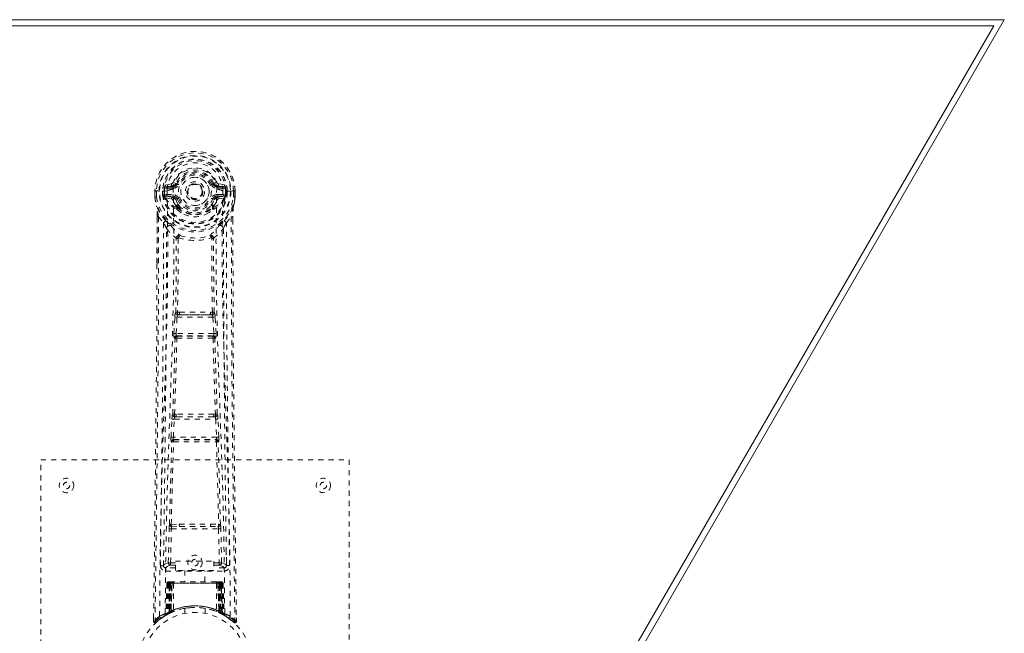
# Model space of a CAD drawing. Header units: inches. Extents: x 11.3 to 82.8, y 29.8 to 50.3.
# Tile 4 of 4: x 63.6 to 82.8, y 38.4 to 50.3. Entities that reach past the tile are written whole.
import ezdxf

# ---------------------------------------------------------------- set-up
doc = ezdxf.new("R2010")
doc.units = ezdxf.units.IN
doc.header["$MEASUREMENT"] = 0
doc.linetypes.add('SLD-Dashed', pattern=[0.075, 0.05, -0.025])
doc.linetypes.add('SLD-Solid', pattern=[0])

msp = doc.modelspace()

# ---------------------------------------------------------------- linework, layer by layer
at = {"color": 7, "linetype": 'SLD-Solid', "lineweight": 15}
for p, q in [((11.283, 50.33), (82.783, 50.33)), ((82.578, 50.212), (11.487, 50.212)), ((11.487, 50.212), (82.578, 50.212)), ((70.84, 29.88), (82.578, 50.212)), ((82.578, 50.212), (70.84, 29.88)), ((82.783, 50.33), (70.908, 29.762))]:
    msp.add_line(p, q, dxfattribs=at)
at = {"color": 7, "linetype": 'SLD-Dashed', "lineweight": 0}
for p, q in [((66.576, 47.136), (66.457, 47.113)), ((66.664, 47.14), (66.609, 47.163)), ((66.664, 47.14), (66.686, 47.131)), ((67.38, 47.131), (67.402, 47.14)), ((67.402, 47.14), (67.405, 47.133)), ((67.608, 47.113), (67.49, 47.136)), ((66.253, 46.995), (66.253, 46.879)), ((66.257, 46.995), (66.253, 46.995)), ((66.254, 46.996), (66.254, 46.879)), ((66.31, 46.995), (66.257, 46.995)), ((66.283, 46.993), (66.283, 46.879)), ((66.333, 46.994), (66.31, 46.995)), ((66.492, 46.995), (66.333, 46.994)), ((66.404, 46.922), (66.404, 46.992)), ((66.439, 46.992), (66.434, 46.992)), ((66.434, 46.992), (66.434, 46.923)), ((66.439, 46.914), (66.439, 46.992)), ((66.488, 47.077), (66.604, 47.097)), ((66.488, 47.077), (66.488, 47.047)), ((66.604, 47.077), (66.488, 47.077)), ((66.604, 47.047), (66.488, 47.047)), ((66.604, 47.097), (66.604, 47.077)), ((66.604, 47.047), (66.604, 47.077)), ((66.609, 47.03), (66.609, 47.032)), ((67.189, 46.994), (67.189, 46.986)), ((67.189, 46.986), (67.189, 46.97)), ((67.456, 47.032), (67.456, 47.03)), ((67.462, 47.097), (67.578, 47.077)), ((67.462, 47.097), (67.462, 47.077)), ((67.578, 47.077), (67.462, 47.077)), ((67.462, 47.047), (67.462, 47.077)), ((67.578, 47.047), (67.462, 47.047)), ((67.732, 46.994), (67.574, 46.995)), ((67.578, 47.047), (67.578, 47.077)), ((67.626, 46.992), (67.632, 46.992)), ((67.626, 46.914), (67.626, 46.992)), ((67.632, 46.923), (67.632, 46.992)), ((67.661, 46.993), (67.661, 46.921)), ((67.661, 46.993), (67.661, 46.993)), ((67.755, 46.995), (67.732, 46.994)), ((67.808, 46.995), (67.755, 46.995)), ((67.783, 46.879), (67.783, 46.993)), ((67.812, 46.995), (67.808, 46.995)), ((67.811, 46.879), (67.811, 46.996)), ((67.812, 46.995), (67.812, 46.879)), ((66.253, 46.879), (66.253, 46.875)), ((66.404, 46.921), (66.434, 46.923)), ((66.404, 46.921), (66.404, 46.922)), ((66.434, 46.922), (66.44, 46.904)), ((66.44, 46.904), (66.439, 46.914)), ((66.446, 46.877), (66.45, 46.872)), ((66.45, 46.872), (66.45, 46.872)), ((66.45, 46.872), (66.45, 46.872)), ((66.46, 46.861), (66.45, 46.872)), ((66.46, 46.861), (66.575, 46.84)), ((66.474, 46.925), (66.474, 46.895)), ((66.474, 46.925), (66.604, 46.925)), ((66.604, 46.87), (66.474, 46.895)), ((66.474, 46.895), (66.604, 46.895)), ((66.604, 46.925), (66.604, 46.895)), ((66.604, 46.87), (66.604, 46.895)), ((66.686, 46.84), (66.659, 46.829)), ((67.407, 46.829), (67.38, 46.84)), ((67.462, 46.925), (67.462, 46.895)), ((67.462, 46.925), (67.592, 46.925)), ((67.592, 46.895), (67.462, 46.87)), ((67.462, 46.87), (67.462, 46.895)), ((67.462, 46.895), (67.592, 46.895)), ((67.491, 46.84), (67.605, 46.861)), ((67.592, 46.895), (67.592, 46.925)), ((67.616, 46.872), (67.605, 46.861)), ((67.605, 46.861), (67.605, 46.861)), ((67.605, 46.861), (67.605, 46.861)), ((67.616, 46.872), (67.62, 46.877)), ((67.631, 46.922), (67.626, 46.904)), ((67.626, 46.904), (67.626, 46.914)), ((67.632, 46.923), (67.661, 46.921)), ((67.661, 46.921), (67.661, 46.921)), ((67.812, 46.875), (67.812, 46.879)), ((66.665, 46.679), (66.664, 46.698)), ((66.684, 46.633), (66.672, 46.65)), ((66.688, 46.703), (66.688, 46.685)), ((67.377, 46.685), (67.378, 46.703)), ((67.394, 46.651), (67.382, 46.633)), ((67.401, 46.679), (67.401, 46.698)), ((66.296, 46.494), (66.293, 45.57)), ((66.297, 45.57), (66.297, 46.494)), ((66.325, 46.492), (66.421, 46.377)), ((67.644, 46.377), (67.74, 46.492)), ((67.769, 46.44), (67.769, 46.494)), ((67.77, 46.494), (67.77, 46.441)), ((66.705, 46.075), (66.705, 46.075)), ((67.36, 46.075), (67.36, 46.075)), ((66.623, 44.222), (66.639, 44.539)), ((66.667, 44.219), (66.683, 44.537)), ((66.683, 44.537), (67.382, 44.537)), ((66.734, 44.635), (66.694, 44.635)), ((66.702, 44.581), (66.741, 44.582)), ((67.325, 44.582), (66.741, 44.582)), ((67.325, 44.582), (67.364, 44.581)), ((67.372, 44.635), (67.332, 44.635)), ((67.382, 44.537), (67.399, 44.219)), ((67.443, 44.222), (67.427, 44.539)), ((66.646, 44.127), (66.632, 44.132)), ((67.399, 44.219), (66.667, 44.219)), ((66.69, 44.17), (66.676, 44.174)), ((66.676, 44.174), (67.39, 44.174)), ((67.39, 44.174), (67.375, 44.17)), ((67.42, 44.127), (67.434, 44.132)), ((66.568, 42.204), (66.585, 42.557)), ((66.612, 42.202), (66.629, 42.554)), ((66.629, 42.554), (67.436, 42.554)), ((66.667, 42.651), (66.635, 42.65)), ((66.676, 42.599), (66.644, 42.599)), ((67.39, 42.599), (66.676, 42.599)), ((67.39, 42.599), (67.421, 42.599)), ((67.431, 42.65), (67.399, 42.651)), ((67.436, 42.554), (67.453, 42.202)), ((67.498, 42.204), (67.481, 42.557)), ((67.453, 42.202), (66.612, 42.202)), ((66.627, 42.153), (66.619, 42.157)), ((66.619, 42.157), (67.447, 42.157)), ((67.447, 42.157), (67.439, 42.153)), ((66.574, 42.114), (66.582, 42.111)), ((67.484, 42.111), (67.492, 42.114)), ((64.033, 41.762), (70.033, 41.762)), ((64.033, 33.762), (64.033, 41.762)), ((70.033, 41.762), (70.033, 33.762)), ((66.571, 40.504), (66.728, 40.511)), ((66.582, 40.46), (66.735, 40.462)), ((66.735, 40.462), (67.331, 40.462)), ((67.331, 40.462), (67.483, 40.46)), ((67.338, 40.511), (67.494, 40.504)), ((66.514, 39.759), (66.53, 40.42)), ((66.559, 39.758), (66.574, 40.419)), ((66.574, 40.419), (67.491, 40.419)), ((67.491, 40.419), (67.507, 39.758)), ((67.552, 39.759), (67.536, 40.42)), ((66.424, 39.991), (66.421, 39.704)), ((67.645, 39.704), (67.642, 39.991)), ((66.42, 39.702), (66.422, 39.693)), ((66.559, 39.713), (66.559, 39.758)), ((66.559, 39.758), (66.653, 39.758)), ((66.559, 39.713), (66.653, 39.713)), ((66.653, 39.789), (67.403, 39.789)), ((66.653, 39.609), (66.653, 39.789)), ((67.403, 39.789), (67.403, 39.609)), ((67.403, 39.758), (67.507, 39.758)), ((67.403, 39.713), (67.507, 39.713)), ((67.507, 39.713), (67.507, 39.758)), ((67.644, 39.693), (67.646, 39.702)), ((66.465, 39.656), (66.465, 39.596)), ((66.653, 39.656), (66.465, 39.656)), ((66.465, 39.596), (67.601, 39.596)), ((67.403, 39.609), (66.653, 39.609)), ((66.838, 39.609), (66.838, 39.387)), ((67.228, 39.387), (67.228, 39.609)), ((67.601, 39.656), (67.403, 39.656)), ((67.601, 39.596), (67.601, 39.656)), ((66.487, 39.358), (66.466, 38.752)), ((66.5, 39.358), (66.479, 38.76)), ((66.5, 39.358), (66.487, 39.358)), ((66.519, 39.358), (66.498, 38.771)), ((66.521, 39.361), (66.499, 38.768)), ((66.586, 39.358), (66.519, 39.358)), ((66.526, 39.358), (66.526, 38.801)), ((66.533, 39.358), (66.526, 39.358)), ((66.534, 39.387), (66.527, 39.387)), ((66.54, 39.387), (66.53, 39.387)), ((66.533, 39.358), (67.532, 39.358)), ((66.533, 38.804), (66.533, 39.358)), ((66.539, 38.807), (66.539, 39.358)), ((66.539, 39.358), (66.546, 39.358)), ((66.547, 39.387), (66.54, 39.387)), ((66.546, 39.358), (66.546, 38.81)), ((67.52, 39.358), (66.546, 39.358)), ((66.603, 39.387), (66.548, 39.387)), ((66.565, 39.387), (66.558, 39.387)), ((66.558, 39.358), (66.558, 38.816)), ((66.564, 39.358), (66.558, 39.358)), ((66.564, 39.358), (67.502, 39.358)), ((66.564, 38.819), (66.564, 39.358)), ((66.565, 39.387), (66.603, 39.387)), ((66.587, 39.358), (66.567, 38.807)), ((66.567, 38.806), (66.586, 39.358)), ((66.586, 39.358), (66.587, 39.358)), ((66.617, 39.358), (66.612, 38.836)), ((66.624, 39.387), (66.616, 39.387)), ((67.449, 39.358), (66.617, 39.358)), ((67.441, 39.387), (66.624, 39.387)), ((67.449, 39.387), (67.441, 39.387)), ((67.449, 39.358), (67.453, 38.836)), ((67.517, 39.387), (67.463, 39.387)), ((67.463, 39.387), (67.501, 39.387)), ((67.498, 38.807), (67.479, 39.358)), ((67.479, 39.358), (67.48, 39.358)), ((67.48, 39.358), (67.499, 38.806)), ((67.547, 39.358), (67.48, 39.358)), ((67.507, 39.387), (67.501, 39.387)), ((67.508, 39.358), (67.502, 39.358)), ((67.502, 39.358), (67.502, 38.819)), ((67.508, 38.816), (67.508, 39.358)), ((67.526, 39.387), (67.519, 39.387)), ((67.52, 38.81), (67.52, 39.358)), ((67.52, 39.358), (67.526, 39.358)), ((67.535, 39.387), (67.526, 39.387)), ((67.526, 39.358), (67.527, 38.807)), ((67.539, 39.387), (67.532, 39.387)), ((67.54, 39.358), (67.532, 39.358)), ((67.532, 39.358), (67.532, 38.804)), ((67.54, 38.801), (67.54, 39.358)), ((67.567, 38.768), (67.545, 39.361)), ((67.547, 39.358), (67.568, 38.771)), ((67.565, 39.358), (67.586, 38.76)), ((67.579, 39.358), (67.565, 39.358)), ((67.579, 39.358), (67.6, 38.752)), ((66.451, 38.728), (66.465, 38.735)), ((66.466, 38.752), (66.479, 38.76)), ((66.483, 38.746), (66.55, 38.78)), ((66.498, 38.771), (66.567, 38.806)), ((66.526, 38.801), (66.533, 38.804)), ((66.538, 38.775), (66.526, 38.801)), ((66.538, 38.775), (66.53, 38.77)), ((66.546, 38.778), (66.538, 38.775)), ((66.546, 38.81), (66.539, 38.807)), ((66.551, 38.781), (66.539, 38.807)), ((66.543, 38.777), (66.551, 38.781)), ((66.558, 38.784), (66.546, 38.81)), ((66.55, 38.78), (66.551, 38.781)), ((66.551, 38.781), (66.558, 38.784)), ((66.558, 38.816), (66.564, 38.819)), ((66.57, 38.789), (66.558, 38.816)), ((66.567, 38.807), (66.567, 38.806)), ((66.576, 38.792), (66.57, 38.789)), ((66.833, 38.869), (66.833, 38.772)), ((67.233, 38.772), (67.233, 38.869)), ((67.502, 38.819), (67.49, 38.792)), ((67.496, 38.789), (67.49, 38.792)), ((67.508, 38.816), (67.496, 38.789)), ((67.499, 38.806), (67.498, 38.807)), ((67.499, 38.806), (67.568, 38.771)), ((67.502, 38.819), (67.508, 38.816)), ((67.52, 38.81), (67.507, 38.784)), ((67.527, 38.807), (67.514, 38.781)), ((67.515, 38.781), (67.516, 38.78)), ((67.516, 38.78), (67.531, 38.773)), ((67.527, 38.807), (67.52, 38.81)), ((67.532, 38.804), (67.52, 38.778)), ((67.527, 38.775), (67.52, 38.778)), ((67.54, 38.801), (67.527, 38.775)), ((67.554, 38.761), (67.527, 38.775)), ((67.532, 38.804), (67.54, 38.801)), ((67.548, 38.764), (67.583, 38.746)), ((67.586, 38.76), (67.6, 38.752)), ((67.595, 38.74), (67.608, 38.732)), ((67.601, 38.735), (67.614, 38.728)), ((66.227, 38.687), (66.226, 38.62)), ((66.227, 38.687), (66.226, 38.62)), ((66.226, 38.62), (66.256, 38.62)), ((66.229, 38.684), (66.228, 38.62)), ((66.276, 38.599), (66.317, 38.633)), ((67.748, 38.633), (67.79, 38.599)), ((67.809, 38.62), (67.789, 38.598)), ((67.839, 38.62), (67.838, 38.687))]:
    msp.add_line(p, q, dxfattribs=at)
at = {"color": 7, "linetype": 'SLD-Dashed', "lineweight": 0, "flags": 128}
for points in [[(66.609, 47.032), (66.615, 47.109), (66.638, 47.183), (66.678, 47.252), (66.731, 47.312), (66.796, 47.361), (66.87, 47.397), (66.95, 47.418), (67.033, 47.426), (67.116, 47.418), (67.195, 47.397), (67.269, 47.361), (67.335, 47.312), (67.388, 47.252), (67.427, 47.183), (67.45, 47.109), (67.456, 47.032)], [(66.655, 47.124), (66.66, 47.132), (66.664, 47.14)], [(66.253, 46.995), (66.253, 46.995), (66.254, 46.995), (66.256, 46.995), (66.26, 46.994), (66.265, 46.994), (66.27, 46.994), (66.276, 46.993), (66.283, 46.993)], [(66.345, 38.714), (66.353, 39.761), (66.372, 40.806), (66.401, 41.848), (66.436, 42.886), (66.471, 43.92), (66.496, 44.95), (66.504, 45.975), (66.492, 46.995)], [(66.488, 47.047), (66.464, 47.051), (66.445, 47.064)], [(66.454, 38.769), (66.463, 39.814), (66.484, 40.857), (66.516, 41.896), (66.554, 42.932), (66.59, 43.963), (66.616, 44.99), (66.624, 46.012), (66.61, 47.029)], [(66.604, 47.097), (66.641, 47.111), (66.655, 47.124)], [(66.714, 47.119), (66.709, 47.122), (66.703, 47.124), (66.699, 47.126), (66.695, 47.128), (66.691, 47.129), (66.689, 47.13), (66.687, 47.131), (66.686, 47.131)], [(67.352, 47.119), (67.357, 47.122), (67.362, 47.124), (67.367, 47.126), (67.371, 47.128), (67.375, 47.129), (67.377, 47.13), (67.379, 47.131), (67.38, 47.131)], [(67.612, 38.769), (67.603, 39.814), (67.582, 40.857), (67.55, 41.897), (67.512, 42.933), (67.476, 43.964), (67.45, 44.991), (67.442, 46.012), (67.456, 47.029)], [(67.721, 38.714), (67.713, 39.761), (67.694, 40.806), (67.664, 41.848), (67.629, 42.886), (67.595, 43.92), (67.57, 44.95), (67.561, 45.975), (67.574, 46.995)], [(67.621, 47.064), (67.601, 47.051), (67.578, 47.047)], [(67.632, 46.992), (67.635, 46.992), (67.642, 46.992), (67.651, 46.993), (67.661, 46.993)], [(67.783, 46.993), (67.789, 46.993), (67.795, 46.994), (67.801, 46.994), (67.806, 46.994), (67.809, 46.994), (67.812, 46.995), (67.813, 46.995), (67.812, 46.995)], [(66.253, 46.879), (66.266, 46.782), (66.282, 46.705)], [(66.253, 46.875), (66.254, 46.875), (66.256, 46.875), (66.259, 46.876), (66.263, 46.876), (66.267, 46.877), (66.272, 46.877), (66.277, 46.878), (66.283, 46.879)], [(66.283, 46.879), (66.276, 46.879), (66.27, 46.879), (66.265, 46.879), (66.26, 46.879), (66.256, 46.879), (66.254, 46.879), (66.253, 46.879), (66.253, 46.879)], [(66.253, 46.875), (66.265, 46.785), (66.284, 46.694)], [(66.434, 46.922), (66.434, 46.923), (66.434, 46.923)], [(66.439, 46.914), (66.456, 46.922), (66.474, 46.925)], [(66.602, 46.818), (66.589, 46.835), (66.575, 46.84)], [(66.664, 46.698), (66.632, 46.75), (66.602, 46.818)], [(66.659, 46.829), (66.686, 46.765), (66.716, 46.716)], [(66.714, 46.852), (66.709, 46.849), (66.703, 46.847), (66.699, 46.845), (66.695, 46.844), (66.691, 46.842), (66.689, 46.841), (66.687, 46.84), (66.686, 46.84)], [(67.349, 46.716), (67.379, 46.765), (67.407, 46.829)], [(67.352, 46.852), (67.357, 46.849), (67.362, 46.847), (67.367, 46.845), (67.371, 46.844), (67.375, 46.842), (67.377, 46.841), (67.379, 46.84), (67.38, 46.84)], [(67.401, 46.698), (67.434, 46.75), (67.464, 46.818)], [(67.464, 46.818), (67.477, 46.835), (67.491, 46.84)], [(67.592, 46.925), (67.61, 46.922), (67.626, 46.914)], [(67.632, 46.923), (67.632, 46.923), (67.631, 46.922)], [(67.782, 46.694), (67.799, 46.774), (67.812, 46.875)], [(67.812, 46.879), (67.813, 46.879), (67.812, 46.879), (67.809, 46.879), (67.806, 46.879), (67.801, 46.879), (67.795, 46.879), (67.789, 46.879), (67.783, 46.879)], [(67.812, 46.875), (67.811, 46.875), (67.809, 46.875), (67.807, 46.876), (67.803, 46.876), (67.798, 46.877), (67.794, 46.877), (67.788, 46.878), (67.783, 46.879)], [(67.812, 46.879), (67.8, 46.782), (67.784, 46.705)], [(66.282, 46.705), (66.282, 46.7), (66.284, 46.694)], [(66.464, 46.416), (66.363, 46.54), (66.284, 46.694)], [(66.684, 46.633), (66.758, 46.575), (66.815, 46.546)], [(67.25, 46.546), (67.308, 46.575), (67.382, 46.633)], [(67.602, 46.416), (67.703, 46.54), (67.782, 46.694)], [(67.782, 46.694), (67.783, 46.7), (67.784, 46.705)], [(66.325, 46.492), (66.324, 45.027), (66.315, 43.555), (66.3, 42.108), (66.298, 41.887), (66.295, 41.657), (66.292, 41.454), (66.29, 41.255), (66.287, 41.04), (66.285, 40.89), (66.283, 40.733), (66.281, 40.576), (66.28, 40.459), (66.278, 40.319), (66.276, 40.156), (66.272, 39.824), (66.269, 39.62), (66.266, 39.365), (66.262, 39.104), (66.259, 38.855), (66.256, 38.62)], [(66.296, 46.494), (66.295, 46.494), (66.296, 46.494), (66.299, 46.493), (66.302, 46.493), (66.307, 46.493), (66.313, 46.493), (66.319, 46.493), (66.325, 46.492)], [(66.421, 46.377), (66.421, 45.857), (66.419, 45.324), (66.417, 44.778), (66.413, 44.264), (66.409, 43.734), (66.404, 43.182), (66.398, 42.693), (66.395, 42.436), (66.392, 42.163), (66.389, 41.874), (66.385, 41.57), (66.381, 41.295), (66.378, 41.054), (66.375, 40.863), (66.373, 40.648), (66.369, 40.407), (66.366, 40.182), (66.364, 39.989), (66.362, 39.829), (66.36, 39.702)], [(67.706, 39.702), (67.704, 39.838), (67.702, 40.01), (67.699, 40.219), (67.696, 40.464), (67.692, 40.713), (67.689, 40.932), (67.687, 41.086), (67.685, 41.224), (67.684, 41.345), (67.682, 41.501), (67.68, 41.663), (67.678, 41.82), (67.668, 42.633), (67.659, 43.451), (67.651, 44.424), (67.646, 45.414), (67.644, 46.377)], [(67.74, 46.492), (67.746, 46.493), (67.752, 46.493), (67.758, 46.493), (67.763, 46.493), (67.767, 46.493), (67.77, 46.494), (67.77, 46.494), (67.77, 46.494)], [(67.74, 46.492), (67.742, 45.029), (67.751, 43.555), (67.765, 42.108), (67.768, 41.86), (67.771, 41.602), (67.774, 41.387), (67.777, 41.158), (67.78, 40.908), (67.784, 40.637), (67.786, 40.419), (67.79, 40.156), (67.794, 39.832), (67.797, 39.622), (67.8, 39.364), (67.803, 39.102), (67.806, 38.854), (67.809, 38.62)], [(67.77, 46.441), (67.778, 43.871), (67.806, 41.246), (67.839, 38.62)], [(66.481, 46.264), (66.567, 46.164), (66.667, 46.076)], [(66.559, 46.328), (66.568, 46.319), (66.574, 46.313)], [(67.398, 46.076), (67.499, 46.164), (67.585, 46.264)], [(67.492, 46.313), (67.498, 46.319), (67.507, 46.328)], [(66.658, 44.628), (66.668, 45.349), (66.67, 46.067)], [(66.715, 46.086), (66.71, 46.095), (66.703, 46.101), (66.696, 46.104), (66.687, 46.104), (66.68, 46.101), (66.674, 46.095), (66.669, 46.086), (66.667, 46.076)], [(66.705, 46.075), (66.704, 45.356), (66.694, 44.635)], [(67.398, 46.076), (67.396, 46.086), (67.392, 46.095), (67.386, 46.101), (67.378, 46.104), (67.37, 46.104), (67.362, 46.101), (67.355, 46.095), (67.35, 46.086)], [(67.372, 44.635), (67.361, 45.356), (67.36, 46.075)], [(67.408, 44.628), (67.397, 45.349), (67.396, 46.067)], [(66.293, 45.57), (66.287, 43.871), (66.26, 41.246), (66.227, 38.687)], [(66.639, 44.539), (66.644, 44.539), (66.654, 44.538), (66.668, 44.537), (66.683, 44.537)], [(66.702, 44.581), (66.701, 44.581), (66.699, 44.58), (66.696, 44.577), (66.691, 44.567), (66.686, 44.553), (66.683, 44.537)], [(66.734, 44.635), (67.033, 44.637), (67.332, 44.635)], [(66.741, 44.582), (67.033, 44.583), (67.325, 44.582)], [(67.382, 44.537), (67.397, 44.537), (67.411, 44.538), (67.422, 44.539), (67.427, 44.539)], [(66.6, 42.646), (66.624, 43.388), (66.646, 44.127)], [(66.623, 44.222), (66.628, 44.221), (66.638, 44.221), (66.652, 44.22), (66.667, 44.219)], [(66.635, 42.65), (66.66, 43.393), (66.682, 44.133)], [(66.676, 44.174), (66.671, 44.178), (66.668, 44.188), (66.667, 44.195), (66.666, 44.202), (66.666, 44.211), (66.667, 44.219)], [(67.384, 44.133), (67.406, 43.393), (67.431, 42.65)], [(67.399, 44.219), (67.399, 44.211), (67.399, 44.202), (67.399, 44.195), (67.398, 44.188), (67.394, 44.178), (67.39, 44.174)], [(67.399, 44.219), (67.414, 44.22), (67.428, 44.221), (67.438, 44.221), (67.443, 44.222)], [(67.466, 42.646), (67.441, 43.388), (67.42, 44.127)], [(66.585, 42.557), (66.587, 42.589), (66.587, 42.591)], [(66.585, 42.557), (66.589, 42.556), (66.6, 42.556), (66.614, 42.555), (66.629, 42.554)], [(67.436, 42.554), (67.452, 42.555), (67.466, 42.556), (67.476, 42.556), (67.481, 42.557)], [(67.481, 42.557), (67.479, 42.589), (67.478, 42.591)], [(66.568, 42.204), (66.572, 42.204), (66.583, 42.203), (66.597, 42.202), (66.612, 42.202)], [(67.453, 42.202), (67.469, 42.202), (67.483, 42.203), (67.493, 42.204), (67.498, 42.204)], [(66.538, 40.502), (66.558, 41.307), (66.582, 42.111)], [(66.572, 40.504), (66.592, 41.31), (66.616, 42.114)], [(67.449, 42.114), (67.474, 41.31), (67.494, 40.504)], [(67.527, 40.502), (67.508, 41.307), (67.484, 42.111)], [(66.728, 40.511), (67.033, 40.511), (67.338, 40.511)], [(66.735, 40.462), (67.033, 40.462), (67.331, 40.462)], [(66.53, 40.42), (66.534, 40.42), (66.545, 40.42), (66.559, 40.419), (66.574, 40.419)], [(67.491, 40.419), (67.507, 40.419), (67.521, 40.42), (67.531, 40.42), (67.536, 40.42)], [(66.514, 39.759), (66.445, 39.73), (66.42, 39.702)], [(66.465, 39.656), (66.489, 39.685), (66.559, 39.713)], [(66.514, 39.759), (66.519, 39.759), (66.529, 39.759), (66.543, 39.758), (66.559, 39.758)], [(67.507, 39.758), (67.523, 39.758), (67.537, 39.759), (67.547, 39.759), (67.552, 39.759)], [(67.507, 39.713), (67.576, 39.685), (67.601, 39.656)], [(67.646, 39.702), (67.621, 39.73), (67.552, 39.759)], [(66.487, 39.358), (66.49, 39.358), (66.498, 39.358), (66.511, 39.358), (66.526, 39.358)], [(66.539, 39.358), (66.525, 39.358), (66.512, 39.358), (66.504, 39.358), (66.5, 39.358)], [(66.519, 39.358), (66.519, 39.358), (66.521, 39.358), (66.524, 39.358), (66.529, 39.358), (66.535, 39.358), (66.542, 39.358), (66.55, 39.358), (66.558, 39.358)], [(66.617, 39.358), (66.606, 39.358), (66.596, 39.358), (66.59, 39.358), (66.587, 39.358)], [(67.479, 39.358), (67.476, 39.358), (67.469, 39.358), (67.46, 39.358), (67.449, 39.358)], [(67.508, 39.358), (67.516, 39.358), (67.523, 39.358), (67.53, 39.358), (67.537, 39.358), (67.541, 39.358), (67.545, 39.358), (67.547, 39.358), (67.547, 39.358)], [(67.518, 39.386), (67.517, 39.387), (67.516, 39.386)], [(67.565, 39.358), (67.562, 39.358), (67.553, 39.358), (67.541, 39.358), (67.526, 39.358)], [(67.54, 39.358), (67.555, 39.358), (67.567, 39.358), (67.576, 39.358), (67.579, 39.358)], [(67.547, 39.357), (67.546, 39.364), (67.545, 39.366)], [(66.394, 38.689), (66.442, 38.722), (66.487, 38.747)], [(66.533, 38.804), (66.538, 38.794), (66.542, 38.786), (66.545, 38.78), (66.546, 38.778)], [(66.564, 38.819), (66.569, 38.808), (66.572, 38.8), (66.575, 38.794), (66.576, 38.792)], [(66.835, 38.869), (66.834, 38.869), (66.852, 38.872), (66.89, 38.877), (66.944, 38.883), (67.009, 38.886), (67.033, 38.887)], [(67.569, 38.763), (67.568, 38.769), (67.568, 38.771)], [(67.584, 38.745), (67.624, 38.722), (67.672, 38.69)], [(67.606, 38.735), (67.6, 38.746), (67.595, 38.76)], [(66.229, 38.621), (66.231, 38.613), (66.235, 38.605), (66.24, 38.599), (66.246, 38.594), (66.253, 38.591), (66.261, 38.59), (66.268, 38.592), (66.274, 38.596)], [(66.276, 38.598), (66.309, 38.626), (66.317, 38.632)], [(67.791, 38.6), (67.798, 38.596), (67.806, 38.594), (67.814, 38.593), (67.822, 38.595), (67.829, 38.598), (67.834, 38.604), (67.838, 38.61), (67.839, 38.618)], [(67.839, 38.62), (67.839, 38.621), (67.837, 38.62), (67.831, 38.62), (67.821, 38.62), (67.815, 38.62), (67.809, 38.62)]]:
    msp.add_lwpolyline(points, dxfattribs=at)
at = {"color": 7, "linetype": 'SLD-Dashed', "lineweight": 0}
for centre, radius in [((67.033, 46.986), 0.7), ((67.033, 46.986), 0.69), ((67.033, 46.986), 0.623), ((67.033, 46.986), 0.32), ((67.033, 46.986), 0.275), ((67.033, 46.986), 0.188), ((67.033, 46.986), 0.156), ((67.033, 46.986), 0.142), ((67.033, 46.986), 0.14), ((67.033, 46.986), 0.138), ((64.533, 41.262), 0.141), ((69.533, 41.262), 0.14), ((64.533, 41.262), 0.0625), ((69.533, 41.262), 0.0625), ((67.033, 39.762), 0.141), ((67.033, 39.762), 0.0625), ((67.033, 37.762), 1.125), ((67.033, 37.762), 1.03)]:
    msp.add_circle(centre, radius, dxfattribs=at)
for centre, radius, start, end in [((67.033, 46.986), 0.78, 0, 179.3038), ((67.033, 46.986), 0.78, 0.7166, 179.2834), ((67.033, 46.986), 0.75, 0.5685, 179.4315), ((67.033, 46.986), 0.629, 0.6527, 179.3473), ((67.033, 46.986), 0.599, 0.6527, 179.3473), ((67.033, 47.001), 0.541, 359.3501, 180.6499), ((67.033, 46.986), 0.459, 22.774, 157.226), ((67.033, 46.986), 0.4, 22.774, 157.226), ((67.033, 46.986), 0.376, 22.774, 157.226), ((67.033, 46.986), 0.346, 22.7739, 157.2261), ((66.605, 47.127), 0.0301, 162.3469, 268.5763), ((66.567, 47.181), 0.0454, 281.2506, 337.5724), ((67.033, 46.986), 0.275, 90, 270), ((67.033, 46.986), 0.275, 270.0002, 89.9998), ((68, 45.791), 1.476, 111.6221, 113.9254), ((67.498, 47.181), 0.0454, 202.4701, 258.703), ((67.461, 47.127), 0.0301, 271.4257, 17.6511), ((66.431, 48.043), 1.051, 268.5401, 270.1555), ((67.033, 46.986), 0.593, 172.3909, 179.3289), ((66.649, 47.037), 0.206, 158.3414, 172.337), ((66.487, 47.106), 0.0299, 167.8908, 271.9532), ((66.611, 46.808), 0.221, 90.3094, 122.5189), ((66.604, 47.166), 0.089, 270, 337.226), ((66.604, 47.166), 0.119, 269.9996, 337.2259), ((67.462, 47.166), 0.119, 202.7741, 270.0004), ((67.462, 47.166), 0.089, 202.774, 270), ((67.468, 47.168), 0.0715, 209.6356, 265.2038), ((67.451, 46.797), 0.233, 58.0379, 88.5931), ((67.579, 47.106), 0.0299, 268.0499, 12.106), ((67.417, 47.037), 0.206, 7.6653, 21.651), ((67.033, 46.986), 0.593, 0.6711, 7.6091), ((66.283, 46.879), 0.03, 180.0028, 185.051), ((67.033, 46.986), 0.787, 188.0937, 351.9063), ((67.033, 46.986), 0.758, 188.0937, 351.9063), ((67.033, 46.986), 0.632, 185.8272, 354.1728), ((67.033, 46.986), 0.602, 186.0327, 353.9673), ((66.526, 46.91), 0.0863, 184.56, 202.7039), ((66.474, 46.864), 0.0306, 89.0716, 154.5766), ((66.903, 47.082), 0.499, 204.8891, 243.9927), ((66.841, 47.083), 0.441, 210.2256, 246.4279), ((66.605, 46.84), 0.0299, 91.0981, 178.7781), ((66.633, 46.812), 0.031, 31.5697, 169.9039), ((66.604, 46.806), 0.119, 22.7738, 90.0002), ((66.604, 46.806), 0.089, 22.774, 90), ((66.599, 46.805), 0.0649, 21.3186, 85.0796), ((67.033, 46.986), 0.376, 202.774, 337.226), ((67.033, 46.986), 0.346, 202.7741, 337.2259), ((67.033, 46.986), 0.157, 245.2931, 290.0155), ((67.462, 46.806), 0.119, 89.9998, 157.2262), ((67.462, 46.806), 0.089, 90, 157.226), ((67.169, 47.076), 0.492, 295.7077, 335.4804), ((67.224, 47.083), 0.441, 293.5931, 329.7441), ((67.467, 46.805), 0.0649, 94.9221, 158.682), ((67.433, 46.812), 0.031, 10.1772, 148.3504), ((67.461, 46.84), 0.0299, 1.1721, 88.9516), ((67.592, 46.864), 0.0306, 25.4328, 90.9233), ((67.511, 46.917), 0.116, 339.6355, 353.1102), ((65.109, 46.524), 1.187, 358.5728, 8.789), ((62.811, 45.876), 3.567, 9.9432, 13.253), ((66.695, 46.695), 0.0305, 44.5472, 174.2867), ((66.687, 46.657), 0.0459, 88.3093, 118.8625), ((66.687, 46.639), 0.046, 88.3008, 118.8011), ((66.709, 46.675), 0.0449, 175.0913, 213.9402), ((66.723, 46.63), 0.0396, 127.1228, 174.8234), ((66.715, 46.681), 0.0347, 87.2659, 140.605), ((67.033, 46.997), 0.453, 220.4509, 319.5491), ((66.721, 46.686), 0.033, 181.8813, 228.3875), ((67.033, 47.025), 0.494, 227.4885, 312.5116), ((67.033, 46.979), 0.411, 219.7065, 320.2935), ((67.371, 46.695), 0.0305, 5.7188, 135.4489), ((67.351, 46.681), 0.0347, 39.394, 92.735), ((67.344, 46.686), 0.033, 311.6228, 358.1084), ((67.343, 46.63), 0.0396, 5.1654, 52.8883), ((67.379, 46.639), 0.046, 61.1925, 91.7056), ((67.379, 46.657), 0.0459, 61.138, 91.6928), ((67.356, 46.675), 0.0448, 326.236, 4.9246), ((71.257, 45.876), 3.57, 166.7481, 170.0555), ((68.957, 46.524), 1.187, 171.2124, 181.427), ((66.754, 46.059), 0.46, 129.1698, 136.3389), ((61.696, 43.83), 5.368, 26.969, 28.3312), ((68.013, 47.994), 2.211, 225.5076, 228.8688), ((67.033, 46.966), 0.473, 242.6139, 297.3862), ((66.052, 47.994), 2.212, 311.132, 314.492), ((72.371, 43.829), 5.37, 151.6689, 153.0308), ((67.311, 46.059), 0.461, 43.6628, 50.8242), ((-433.032, 47.582), 499.514, 359.09606, 359.84883), ((66.541, 46.261), 0.0608, 58.0021, 177.4264), ((67.305, 46.825), 0.893, 214.9884, 231.1481), ((66.761, 46.825), 0.893, 308.8525, 325.0112), ((67.524, 46.261), 0.0608, 2.571, 122.0028), ((567.109, 47.582), 499.525, 180.15119, 180.90395), ((66.728, 46.071), 0.0608, 73.7755, 175.9543), ((66.656, 46.068), 0.0133, 356.7498, 33.9829), ((66.702, 46.004), 0.0709, 87.2833, 117.2798), ((66.718, 46.074), 0.0128, 102.3494, 173.3657), ((66.787, 46.069), 0.0738, 124.9754, 166.7628), ((67.033, 46.998), 0.966, 250.8188, 289.1818), ((67.033, 46.923), 0.844, 250.0604, 289.9395), ((67.338, 46.071), 0.0608, 4.0462, 106.2239), ((67.278, 46.069), 0.0738, 13.2359, 55.0258), ((67.348, 46.074), 0.0128, 6.6292, 77.669), ((67.364, 46.004), 0.0709, 62.7192, 92.7141), ((67.409, 46.068), 0.0133, 146.0807, 183.2997), ((66.82, 44.548), 0.181, 153.5387, 182.771), ((66.688, 44.561), 0.0735, 85.5136, 114.1471), ((66.704, 44.627), 0.0457, 178.2717, 268.1444), ((66.797, 44.624), 0.104, 173.8612, 204.0266), ((66.833, 44.622), 0.101, 172.2356, 203.4754), ((67.232, 44.622), 0.101, 336.528, 7.766), ((67.269, 44.624), 0.104, 335.9741, 6.1331), ((67.362, 44.627), 0.0457, 271.8535, 1.7305), ((67.325, 44.539), 0.0575, 357.8253, 47.5907), ((67.378, 44.562), 0.073, 65.7469, 94.5963), ((67.246, 44.548), 0.181, 357.2162, 26.4679), ((66.783, 44.193), 0.163, 169.7769, 201.8758), ((66.677, 44.129), 0.0451, 90.8645, 176.7672), ((66.691, 44.125), 0.0451, 90.8948, 176.6085), ((66.675, 44.058), 0.0749, 85.0963, 112.9459), ((66.739, 44.139), 0.0574, 147.4999, 185.9318), ((67.033, 81.498), 37.367, 269.4615, 270.5382), ((67.033, 76.765), 32.597, 269.3981, 270.6019), ((67.375, 44.125), 0.0451, 3.3892, 89.1075), ((67.326, 44.139), 0.0578, 354.2218, 32.3534), ((67.39, 44.058), 0.075, 67.0737, 94.891), ((67.389, 44.129), 0.0451, 3.2266, 89.1417), ((67.283, 44.193), 0.163, 338.124, 10.2236), ((66.723, 42.589), 0.136, 155.3343, 179.2502), ((66.627, 42.566), 0.0843, 84.87, 108.7993), ((66.645, 42.644), 0.0448, 177.9355, 222.9045), ((66.644, 42.641), 0.0424, 220.429, 270.434), ((66.697, 42.556), 0.068, 141.1062, 181.6319), ((66.721, 42.64), 0.0869, 173.4604, 208.3392), ((66.747, 42.638), 0.0814, 171.2404, 208.696), ((67.033, 9.862), 32.791, 89.3607, 90.6393), ((67.033, 9.243), 33.358, 89.3871, 90.6129), ((67.318, 42.638), 0.0814, 331.3057, 8.7581), ((67.345, 42.64), 0.0867, 331.6223, 6.5738), ((67.42, 42.644), 0.0456, 271.2529, 1.8244), ((67.368, 42.556), 0.068, 358.3645, 38.9018), ((67.439, 42.567), 0.0837, 71.1203, 95.2112), ((67.343, 42.589), 0.136, 0.7188, 24.7066), ((66.774, 42.173), 0.209, 171.5833, 196.4966), ((66.619, 42.112), 0.0451, 90.5932, 177.08), ((66.666, 42.186), 0.0563, 164.2658, 211.7614), ((67.399, 42.186), 0.0564, 328.2496, 15.7291), ((67.447, 42.112), 0.0451, 2.92, 89.4038), ((67.291, 42.173), 0.209, 343.5058, 8.4144), ((66.627, 42.108), 0.0451, 90.6193, 177.0142), ((66.609, 42.024), 0.0908, 85.1443, 107.028), ((66.671, 42.121), 0.0546, 143.5169, 186.9941), ((67.033, 78.758), 36.646, 269.3489, 270.651), ((67.033, 74.968), 32.817, 269.2909, 270.7091), ((67.438, 42.108), 0.0451, 2.9872, 89.3792), ((67.395, 42.121), 0.055, 353.1671, 36.3283), ((67.457, 42.024), 0.091, 73.0023, 94.8384), ((66.931, 40.42), 0.401, 168.1481, 179.9208), ((66.564, 40.365), 0.139, 86.8589, 100.6171), ((66.584, 40.505), 0.0456, 184.1774, 268.2445), ((66.682, 40.508), 0.111, 181.7784, 205.6677), ((66.68, 40.42), 0.105, 157.5281, 180.3652), ((66.816, 40.499), 0.0889, 172.3715, 204.3892), ((67.25, 40.499), 0.0889, 335.6065, 7.6329), ((67.385, 40.507), 0.109, 334.2032, 358.3508), ((67.482, 40.505), 0.0456, 271.7547, 355.8235), ((67.386, 40.42), 0.105, 359.6305, 22.4763), ((67.502, 40.364), 0.141, 79.4673, 93.0567), ((67.135, 40.42), 0.402, 0.0798, 11.8348), ((66.396, 41.298), 1.597, 268.7152, 270.8681), ((66.465, 39.701), 0.105, 179.2646, 269.9938), ((66.464, 39.698), 0.0423, 186.5649, 271.9652), ((66.559, 39.758), 0.0451, 179.0372, 269.5682), ((67.507, 39.758), 0.0451, 270.4315, 0.9006), ((67.601, 39.701), 0.105, 270.0042, 0.7374), ((67.602, 39.698), 0.0423, 268.0386, 353.4282), ((67.67, 41.299), 1.597, 269.1327, 271.2846), ((66.517, 39.357), 0.03, 90.004, 178.0069), ((66.548, 39.314), 0.0742, 106.7414, 144.0497), ((66.53, 39.357), 0.03, 90.028, 178.0323), ((66.545, 39.221), 0.164, 91.7054, 100.625), ((66.554, 39.351), 0.0356, 82.0638, 170.2973), ((66.549, 39.357), 0.03, 90.0611, 178.0665), ((66.945, 39.365), 0.412, 176.9652, 180.9917), ((67.133, 39.364), 0.593, 177.9839, 180.5922), ((66.972, 39.365), 0.426, 177.0576, 180.955), ((67.001, 39.365), 0.443, 177.1738, 180.9224), ((67.01, 39.365), 0.446, 177.1812, 180.9057), ((66.616, 39.357), 0.0299, 90.1884, 178.2048), ((66.616, 39.357), 0.0299, 90.1865, 178.2023), ((66.653, 39.364), 0.0369, 141.8697, 189.652), ((67.414, 39.364), 0.0354, 349.2856, 39.1927), ((67.449, 39.357), 0.0299, 1.7952, 89.8161), ((67.45, 39.357), 0.0299, 1.7952, 89.8116), ((67.056, 39.365), 0.445, 359.0839, 2.8106), ((67.065, 39.365), 0.443, 359.0776, 2.8262), ((67.517, 39.357), 0.03, 1.9316, 89.9408), ((67.095, 39.365), 0.425, 359.0404, 2.947), ((66.947, 39.364), 0.58, 359.3772, 2.0467), ((67.521, 39.219), 0.166, 79.5974, 88.3422), ((67.119, 39.365), 0.413, 359.0175, 3.0348), ((67.535, 39.357), 0.03, 1.9651, 89.9746), ((67.518, 39.314), 0.0742, 35.9504, 73.2585), ((67.549, 39.357), 0.03, 1.9931, 89.996), ((67.033, 37.761), 1.158, 47.8705, 132.1289), ((67.033, 37.73), 1.19, 60.8884, 119.1116), ((67.033, 37.763), 1.155, 64.3786, 115.6214), ((67.033, 37.763), 1.155, 65.0796, 114.9204), ((67.033, 37.763), 1.155, 66.0603, 113.9397), ((67.033, 37.798), 1.12, 67.9469, 112.0532), ((67.033, 37.719), 1.209, 124.6706, 131.8377), ((67.02, 37.523), 1.369, 114.4297, 119.5509), ((66.375, 38.714), 0.03, 180.1659, 304.0692), ((67.032, 37.762), 1.127, 119.5095, 124.6512), ((66.436, 38.753), 0.03, 301.0498, 358.0076), ((66.495, 38.782), 0.0429, 196.9674, 245.8429), ((66.45, 38.761), 0.0299, 300.2756, 358.0886), ((67.018, 37.787), 1.099, 118.6324, 120.2643), ((67.014, 38.138), 0.823, 126.3709, 131.7328), ((67.033, 37.762), 1.128, 60.489, 119.511), ((67.007, 38.151), 0.806, 125.4824, 130.8773), ((66.483, 38.903), 0.138, 269.4172, 293.4589), ((67.032, 37.764), 1.125, 114.2591, 119.2009), ((66.468, 38.772), 0.0299, 299.2219, 358.2029), ((66.47, 38.77), 0.0273, 297.6482, 2.3027), ((67.02, 38.14), 0.819, 124.3594, 129.5724), ((66.537, 38.807), 0.0297, 295.4813, 358.5233), ((66.538, 38.808), 0.0297, 295.4366, 358.5167), ((66.988, 38.211), 0.729, 121.0002, 125.2185), ((66.583, 38.818), 0.0345, 344.8473, 31.0267), ((67.483, 38.818), 0.0345, 148.9735, 195.1525), ((67.078, 38.211), 0.729, 54.7816, 58.9995), ((67.03, 37.757), 1.133, 60.8161, 65.7239), ((67.528, 38.808), 0.0297, 181.4875, 244.5596), ((67.529, 38.807), 0.0297, 181.4742, 244.5209), ((67.053, 38.149), 0.807, 50.3879, 55.6802), ((67.034, 37.763), 1.126, 59.7358, 64.7297), ((67.054, 38.145), 0.814, 49.1488, 54.4937), ((67.022, 37.74), 1.153, 59.9615, 64.0338), ((67.052, 38.138), 0.823, 48.2685, 53.63), ((67.597, 38.772), 0.0299, 181.8044, 240.7708), ((67.598, 38.772), 0.03, 196.8843, 241.2777), ((67.616, 38.761), 0.0299, 181.8968, 239.731), ((67.571, 38.782), 0.0429, 294.1639, 343.0311), ((67.032, 37.761), 1.128, 55.3537, 60.4869), ((67.65, 38.79), 0.0714, 211.6409, 238.923), ((67.038, 37.77), 1.118, 58.9538, 59.8435), ((67.63, 38.753), 0.03, 181.9776, 238.9569), ((67.045, 37.522), 1.37, 60.4519, 65.5686), ((67.691, 38.714), 0.03, 235.9369, 359.8254), ((67.031, 37.716), 1.213, 48.1749, 55.3208), ((66.256, 38.62), 0.03, 179.2825, 312.1355), ((66.327, 38.663), 0.0826, 211.785, 232.6696), ((67.028, 37.768), 1.12, 124.6276, 132.0876), ((67.035, 37.764), 1.124, 47.9087, 55.362), ((67.809, 38.62), 0.03, 227.8634, 0.7206)]:
    msp.add_arc(centre, radius, start, end, dxfattribs=at)

doc.saveas('drawing.dxf')
